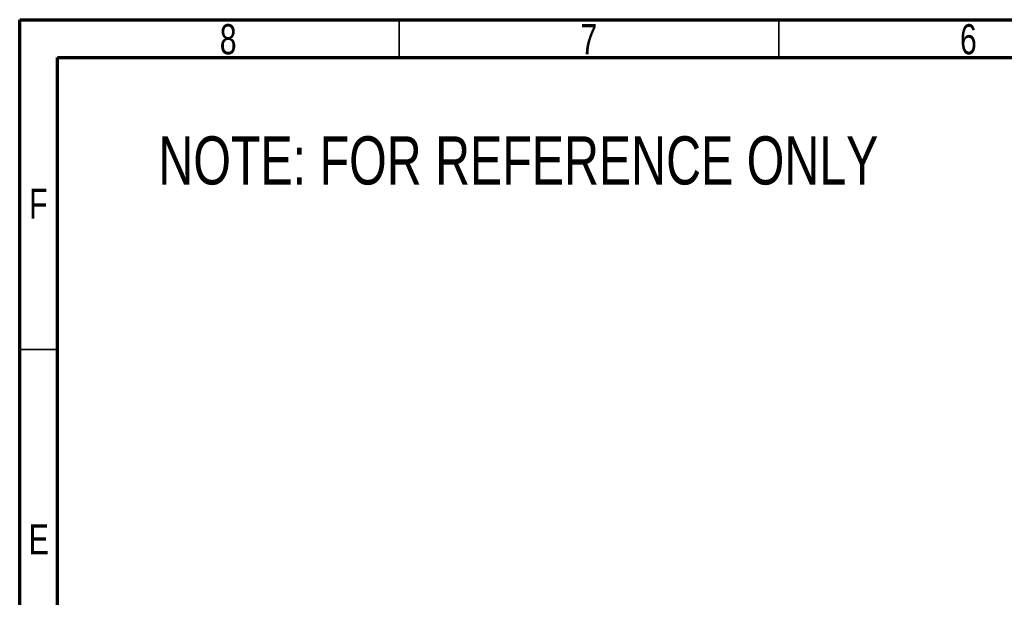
# Model space of a CAD drawing. Header units: inches. Extents: x 0.6 to 16.3, y 0.2 to 11.5.
# Tile 6 of 30: x 0.6 to 5.7, y 8.5 to 11.5. Entities that reach past the tile are written whole.
import ezdxf

# ---------------------------------------------------------------- set-up
doc = ezdxf.new("R2010")
doc.units = ezdxf.units.IN
doc.header["$MEASUREMENT"] = 0
doc.styles.add('SLDTEXTSTYLE0', font='TXT', dxfattribs={"width": 0.75})

msp = doc.modelspace()

# ---------------------------------------------------------------- linework, layer by layer
at = {"color": 7, "linetype": 'Continuous', "lineweight": 70}
for p, q in [((0.5906, 0.1969), (0.5906, 11.4961)), ((0.5906, 11.4961), (16.3386, 11.4961)), ((0.7874, 0.3937), (0.7874, 11.2992)), ((0.7874, 11.2992), (16.1417, 11.2992))]:
    msp.add_line(p, q, dxfattribs=at)
at = {"color": 7, "linetype": 'Continuous', "lineweight": 35}
for p, q in [((2.5591, 11.2992), (2.5591, 11.4961)), ((4.5276, 11.2992), (4.5276, 11.4961)), ((0.7874, 9.7835), (0.5906, 9.7835))]:
    msp.add_line(p, q, dxfattribs=at)

# ---------------------------------------------------------------- texts
at = {"color": 7, "linetype": 'Continuous', "lineweight": 0, "style": 'SLDTEXTSTYLE0'}
for s, insert, char_height, attachment_point in [('8', (1.6717, 11.4728), 0.1562, 2), ('7', (3.5417, 11.4728), 0.1562, 2), ('6', (5.5102, 11.4728), 0.1562, 2), ('NOTE: FOR REFERENCE ONLY', (1.3099, 10.8906), 0.25, 1), ('F', (0.6873, 10.6191), 0.1562, 2), ('E', (0.6893, 8.8769), 0.1562, 2)]:
    msp.add_mtext(s, dxfattribs=dict(at, insert=insert, char_height=char_height, attachment_point=attachment_point))

doc.saveas('drawing.dxf')
